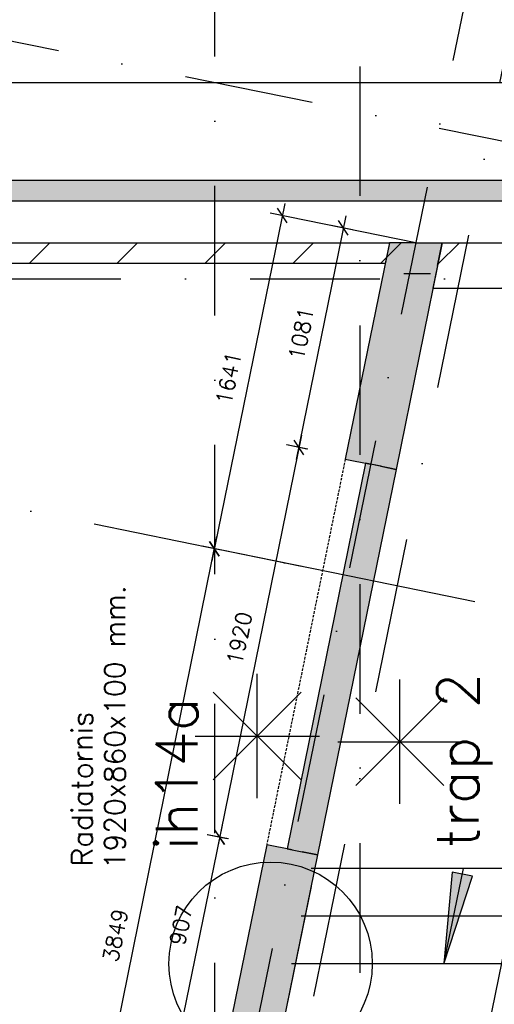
# Model space of a CAD drawing. Extents: x -33344 to 2055880, y -64816 to 121260.
# Tile 120 of 133: x 35387 to 37679, y 90475 to 95229. Entities that reach past the tile are written whole.
import ezdxf
from ezdxf.enums import TextEntityAlignment as Align

# ---------------------------------------------------------------- set-up
doc = ezdxf.new("R2010")
doc.units = 0
doc.header["$LTSCALE"] = 50
doc.header["$MEASUREMENT"] = 0
doc.header["$PDMODE"] = 3
doc.header["$PDSIZE"] = 0.1
for name, pattern in [('DASHDOT', [1, 0.5, -0.25, 0, -0.25]), ('DASHED', [0.75, 0.5, -0.25]), ('HIDDEN', [0.375, 0.25, -0.125]), ('HIDDEN2', [0.1875, 0.125, -0.0625]), ('STRAM_0WT$1$DASHDOT', [25, 12.5, -6.25, 0, -6.25])]:
    doc.linetypes.add(name, pattern=pattern)
doc.layers.get('0').update_dxf_attribs({"linetype": 'CONTINUOUS'})
doc.layers.get('DEFPOINTS').update_dxf_attribs({"linetype": 'CONTINUOUS'})
for name, color, linetype in [('00', 7, 'CONTINUOUS'), ('_BRANDCOMPART', 6, 'DASHDOT'), ('_DETAILNUMMERS', 4, 'CONTINUOUS'), ('_DETAILNUMMERSTEKST', 4, 'CONTINUOUS'), ('A--A21--_F123-', 9, 'CONTINUOUS'), ('A--A22--_F12--', 7, 'CONTINUOUS'), ('A--A22--_F123-', 9, 'CONTINUOUS'), ('A--L21--', 3, 'CONTINUOUS'), ('A--L21--_F-2--', 7, 'CONTINUOUS'), ('A--L21A3_BUITENWAND', 3, 'CONTINUOUS'), ('A--L22--', 3, 'CONTINUOUS'), ('A--L22--_F-2--', 7, 'CONTINUOUS'), ('A--L22--_F12--', 7, 'CONTINUOUS'), ('A--L22AC2_BINNENWAND', 2, 'HIDDEN2'), ('A--L24A3_TRAPPEN', 3, 'CONTINUOUS'), ('A--L90--', 7, 'CONTINUOUS'), ('A--M$1A-_F123-', 1, 'CONTINUOUS'), ('A--T$1A-25_TEKST', 2, 'CONTINUOUS'), ('A--T01A-25_TEKST', 2, 'CONTINUOUS'), ('HELLINGBANEN_TRAPPEN', 1, 'CONTINUOUS'), ('STRAM_0WT$0$A--L$7A-_STRA0', 1, 'STRAM_0WT$1$DASHDOT'), ('STRAM_0WT$0$A--L$7AC3-_STR', 3, 'STRAM_0WT$1$DASHDOT'), ('X--LR---_CP', 7, 'CONTINUOUS'), ('XREF', 7, 'CONTINUOUS')]:
    doc.layers.add(name, color=color, linetype=linetype)
doc.styles.add('ALFA-0_25', font='ROMANS')
doc.styles.add('B-01', font='SIMPLEX.SHX', dxfattribs={"width": 0.8, "height": 4.5})
doc.styles.add('HIEMSTRA', font='romans.shx')
doc.dimstyles.new('STANDARD$0', dxfattribs={"dimscale": 30, "dimtxt": 2.5, "dimasz": 2, "dimexe": 2, "dimexo": 0, "dimgap": 2, "dimtad": 1, "dimdec": 0, "dimzin": 0, "dimtxsty": 'ALFA-0_25', "dimblk1": 'OBLIQUE', "dimblk2": 'OBLIQUE', "dimsah": 1, "dimcen": -3, "dimdle": 2, "dimclrd": 1, "dimclre": 1, "dimclrt": 2, "dimazin": 3, "dimtfac": 0.666667, "dimtofl": 0, "dimtmove": 0, "dimatfit": 3, "dimtvp": 0.833333, "dimtolj": 1, "dimtzin": 0})

# ---------------------------------------------------------------- blocks, each defined once
blk = doc.blocks.new('*U1429')
at = {"layer": 'A--A21--_F123-', "color": 2}
for points in [[(0, 0), (50, 50), (-8460.4, 0), (-8460.4, 50)], [(-8460.4, 0), (-8460.4, -50), (0, 0), (-50, -50)]]:
    blk.add_solid(points, dxfattribs=at)
at = {"layer": 'A--L21--_F-2--', "color": 3, "linetype": 'CONTINUOUS'}
for points in [[(50, 50), (50, 50), (-8460.4, 50), (-8460.4, 0)], [(-50, -50), (-50, -50), (-8460.4, -50), (-8460.4, 0)]]:
    blk.add_lwpolyline(points, dxfattribs=at)
blk = doc.blocks.new('_OBLIQUE')
at = {"color": 0, "linetype": 'BYBLOCK'}
blk.add_line((-0.5, -0.5), (0.5, 0.5), dxfattribs=at)
blk = doc.blocks.new('*D224')
at = {"layer": 'A--M$1A-_F123-', "color": 1}
for p, q in [((36667.4, 94341.7), (36315.8, 92615.8)), ((37299.6, 94151.7), (36596.6, 94294.9)), ((36972, 92543.3), (36269, 92686.5))]:
    blk.add_line(p, q, dxfattribs=at)
at = {"layer": 'DEFPOINTS', "color": 0}
for p in [(37299.6, 94151.7), (36327.8, 92674.6), (36972, 92543.3)]:
    blk.add_point(p, dxfattribs=at)
at = {"layer": 'A--M$1A-_F123-', "color": 1, "xscale": 60, "yscale": 60, "zscale": 60}
for p, rotation in [((36655.4, 94282.9), 78.48629033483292), ((36327.8, 92674.6), 258.4862903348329)]:
    blk.add_blockref('_OBLIQUE', p, dxfattribs=dict(at, rotation=rotation))
at = {"layer": 'A--M$1A-_F123-', "color": 2, "insert": (36396.1, 93498.2), "char_height": 75, "attachment_point": 5, "rotation": 78.4863, "style": 'ALFA-0_25'}
blk.add_mtext('\\A1;1641', dxfattribs=at)
blk = doc.blocks.new('*D225')
at = {"layer": 'A--M$1A-_F123-', "color": 1}
for p, q in [((35550.4, 88843.2), (36339.7, 92733)), ((36748.5, 92588.9), (36268.9, 92686.2)), ((35983.1, 88816.6), (35503.6, 88913.9))]:
    blk.add_line(p, q, dxfattribs=at)
at = {"layer": 'DEFPOINTS', "color": 0}
for p in [(36327.7, 92674.2), (36748.5, 92588.9), (35983.1, 88816.6)]:
    blk.add_point(p, dxfattribs=at)
at = {"layer": 'A--M$1A-_F123-', "color": 1, "xscale": 60, "yscale": 60, "zscale": 60}
for p, rotation in [((36327.7, 92674.2), 78.53061829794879), ((35562.4, 88902), 258.5306182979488)]:
    blk.add_blockref('_OBLIQUE', p, dxfattribs=dict(at, rotation=rotation))
at = {"layer": 'A--M$1A-_F123-', "color": 2, "insert": (35849.5, 90807.5), "char_height": 75, "attachment_point": 5, "rotation": 78.5306, "style": 'ALFA-0_25'}
blk.add_mtext('\\A1;3849', dxfattribs=at)
blk = doc.blocks.new('*U1260')
at = {"layer": 'A--A22--_F123-', "linetype": 'CONTINUOUS'}
blk.add_hatch(color=256, dxfattribs=at).paths.add_polyline_path([(0, 0), (122.5, -24.9), (-60.5, -923.5), (-183, -898.5), (-305.5, -873.6), (-122.5, 24.9)])
at = {"layer": 'A--A22--_F12--', "color": 8}
for points in [[(-183, -898.5), (-305.5, -873.6), (0, 0), (-122.5, 24.9)], [(0, 0), (122.5, -24.9), (-183, -898.5), (-60.5, -923.5)]]:
    blk.add_solid(points, dxfattribs=at)
at = {"layer": 'A--L22--_F12--', "color": 3, "linetype": 'CONTINUOUS'}
for points in [[(0, 0), (-122.5, 24.9), (-305.5, -873.6), (-183, -898.5)], [(0, 0), (122.5, -24.9), (-60.5, -923.5), (-183, -898.5)]]:
    blk.add_lwpolyline(points, dxfattribs=at)
blk = doc.blocks.new('*U1259')
at = {"layer": 'A--A22--_F123-', "linetype": 'CONTINUOUS'}
blk.add_hatch(color=256, dxfattribs=at).paths.add_polyline_path([(0, 0), (127.6, 0), (-95.3, -1094.2), (-217.8, -1069.3), (-340.3, -1044.3), (-127.6, 0)])
at = {"layer": 'A--A22--_F12--', "color": 8}
for points in [[(-217.8, -1069.3), (-340.3, -1044.3), (0, 0), (-127.6, 0)], [(0, 0), (127.6, 0), (-217.8, -1069.3), (-95.3, -1094.2)]]:
    blk.add_solid(points, dxfattribs=at)
at = {"layer": 'A--L22--_F12--', "color": 3, "linetype": 'CONTINUOUS'}
for points in [[(0, 0), (-127.6, 0), (-340.3, -1044.3), (-217.8, -1069.3)], [(0, 0), (127.6, 0), (-95.3, -1094.2), (-217.8, -1069.3)]]:
    blk.add_lwpolyline(points, dxfattribs=at)
blk = doc.blocks.new('*U1258')
at = {"layer": 'A--A22--_F123-', "linetype": 'CONTINUOUS'}
blk.add_hatch(color=256, dxfattribs=at).paths.add_polyline_path([(0, 0), (73.5, -15), (-305.8, -1876.8), (-379.3, -1861.8), (-452.7, -1846.9), (-73.5, 15)])
at = {"layer": 'A--A22--_F12--', "color": 8}
for points in [[(-379.3, -1861.8), (-452.7, -1846.9), (0, 0), (-73.5, 15)], [(0, 0), (73.5, -15), (-379.3, -1861.8), (-305.8, -1876.8)]]:
    blk.add_solid(points, dxfattribs=at)
at = {"layer": 'A--L22--_F12--', "color": 3, "linetype": 'CONTINUOUS'}
for points in [[(0, 0), (-73.5, 15), (-452.7, -1846.9), (-379.3, -1861.8)], [(0, 0), (73.5, -15), (-305.8, -1876.8), (-379.3, -1861.8)]]:
    blk.add_lwpolyline(points, dxfattribs=at)
blk = doc.blocks.new('*D487')
at = {"layer": 'A--M$1A-_F123-', "color": 1, "linetype": 'CONTINUOUS'}
for p, q in [((36961.7, 94281.7), (36722, 93104.7)), ((36994.5, 94213.9), (36891, 94234.9)), ((36778.6, 93154.4), (36675.2, 93175.5))]:
    blk.add_line(p, q, dxfattribs=at)
at = {"layer": 'DEFPOINTS', "color": 0, "linetype": 'CONTINUOUS'}
for p in [(36994.5, 94213.9), (36734, 93163.5), (36778.6, 93154.4)]:
    blk.add_point(p, dxfattribs=at)
at = {"layer": 'A--M$1A-_F123-', "color": 1, "linetype": 'CONTINUOUS', "xscale": 60, "yscale": 60, "zscale": 60}
for p, rotation in [((36949.8, 94223), 78.4862903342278), ((36734, 93163.5), 258.4862903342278)]:
    blk.add_blockref('_OBLIQUE', p, dxfattribs=dict(at, rotation=rotation))
at = {"layer": 'A--M$1A-_F123-', "color": 2, "linetype": 'CONTINUOUS', "insert": (36746.3, 93712.7), "char_height": 75, "attachment_point": 5, "rotation": 78.4863, "style": 'ALFA-0_25'}
blk.add_mtext('\\A1;1081', dxfattribs=at)
blk = doc.blocks.new('*D488')
at = {"layer": 'A--M$1A-_F123-', "color": 1, "linetype": 'CONTINUOUS'}
for p, q in [((36747.2, 93222), (36340, 91223)), ((36773, 93155.5), (36676.4, 93175.2)), ((36389.8, 91274.1), (36293.2, 91293.8))]:
    blk.add_line(p, q, dxfattribs=at)
at = {"layer": 'DEFPOINTS', "color": 0, "linetype": 'CONTINUOUS'}
for p in [(36773, 93155.5), (36352, 91281.8), (36389.8, 91274.1)]:
    blk.add_point(p, dxfattribs=at)
at = {"layer": 'A--M$1A-_F123-', "color": 1, "linetype": 'CONTINUOUS', "xscale": 60, "yscale": 60, "zscale": 60}
for p, rotation in [((36735.2, 93163.2), 78.48629033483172), ((36352, 91281.8), 258.4862903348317)]:
    blk.add_blockref('_OBLIQUE', p, dxfattribs=dict(at, rotation=rotation))
at = {"layer": 'A--M$1A-_F123-', "color": 2, "linetype": 'CONTINUOUS', "insert": (36448, 92242), "char_height": 75, "attachment_point": 5, "rotation": 78.4863, "style": 'ALFA-0_25'}
blk.add_mtext('\\A1;1920', dxfattribs=at)
blk = doc.blocks.new('*D489')
at = {"layer": 'A--M$1A-_F123-', "color": 1, "linetype": 'CONTINUOUS'}
for p, q in [((36364.2, 91340.5), (36159, 90334.3)), ((36395.4, 91273), (36293.5, 91293.7)), ((36214.1, 90384.3), (36112.2, 90405))]:
    blk.add_line(p, q, dxfattribs=at)
at = {"layer": 'DEFPOINTS', "color": 0, "linetype": 'CONTINUOUS'}
for p in [(36395.4, 91273), (36171, 90393.1), (36214.1, 90384.3)]:
    blk.add_point(p, dxfattribs=at)
at = {"layer": 'A--M$1A-_F123-', "color": 1, "linetype": 'CONTINUOUS', "xscale": 60, "yscale": 60, "zscale": 60}
for p, rotation in [((36352.3, 91281.8), 78.47270613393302), ((36171, 90393.1), 258.4727061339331)]:
    blk.add_blockref('_OBLIQUE', p, dxfattribs=dict(at, rotation=rotation))
at = {"layer": 'A--M$1A-_F123-', "color": 2, "linetype": 'CONTINUOUS', "insert": (36166.1, 90856.9), "char_height": 75, "attachment_point": 5, "rotation": 78.4727, "style": 'ALFA-0_25'}
blk.add_mtext('\\A1;907', dxfattribs=at)
blk = doc.blocks.new('*D604')
at = {"layer": 'A--M$1A-_F123-', "color": 1, "linetype": 'CONTINUOUS'}
for p, q in [((29281.2, 94563.3), (29281.2, 94983.9)), ((39165, 94731.1), (39165, 94983.9)), ((39225, 94923.9), (29221.2, 94923.9))]:
    blk.add_line(p, q, dxfattribs=at)
at = {"layer": 'DEFPOINTS', "color": 0, "linetype": 'CONTINUOUS'}
for p in [(29281.2, 94923.9), (39165, 94731.1), (29281.2, 94563.3)]:
    blk.add_point(p, dxfattribs=at)
at = {"layer": 'A--M$1A-_F123-', "color": 1, "linetype": 'CONTINUOUS', "xscale": 60, "yscale": 60, "zscale": 60, "rotation": 180}
blk.add_blockref('_OBLIQUE', (29281.2, 94923.9), dxfattribs=at)
at = {"layer": 'A--M$1A-_F123-', "color": 1, "linetype": 'CONTINUOUS', "xscale": 60, "yscale": 60, "zscale": 60}
blk.add_blockref('_OBLIQUE', (39165, 94923.9), dxfattribs=at)
at = {"layer": 'A--M$1A-_F123-', "color": 2, "linetype": 'CONTINUOUS', "insert": (34223.1, 95021.4), "char_height": 75, "attachment_point": 5, "style": 'ALFA-0_25'}
blk.add_mtext('\\A1;9884', dxfattribs=at)
blk = doc.blocks.new('*U1199')
at = {"layer": 'A--A22--_F123-', "linetype": 'CONTINUOUS'}
h = blk.add_hatch(dxfattribs=at)
h.set_pattern_fill('ALFALINE', color=256, scale=300, style=0)
h.set_pattern_definition([(45, (-37404.8, -94041.7), (-212.132, 212.132), [])])
h.paths.add_polyline_path([(0, 0), (-22.4, -110), (1848.7, -110), (1848.7, 0), (1848.7, 110), (22.4, 110)])
at = {"layer": 'A--L22--_F-2--', "color": 3, "linetype": 'CONTINUOUS'}
for points in [[(0, 0), (22.4, 110), (1848.7, 110), (1848.7, 0)], [(0, 0), (-22.4, -110), (1848.7, -110), (1848.7, 0)]]:
    blk.add_lwpolyline(points, dxfattribs=at)
blk = doc.blocks.new('DETAILNR')
at = {"layer": '_DETAILNUMMERS'}
blk.add_circle((32.9, -23.2), 490.7, dxfattribs=at)
at = {"layer": 'X--LR---_CP'}
blk.add_point((0, 0), dxfattribs=at)
at = {"layer": '_DETAILNUMMERSTEKST', "style": 'ALFA-0_25'}
blk.add_attdef('DETAILNR', text='', height=200, rotation=90, dxfattribs=at).set_placement((-618.4, 223.8), align=Align.RIGHT)
blk = doc.blocks.new('FIJN_SCHUURWERK')
at = {"layer": '00', "color": 4}
for p, q in [((-0.000025, 300), (-0.000025, -300)), ((-212.132075, 212.132), (212.132025, -212.132)), ((-212.131875, -212.132), (212.132025, 212.13215)), ((-299.999975, 0), (299.999975, 0))]:
    blk.add_line(p, q, dxfattribs=at)
blk = doc.blocks.new('STRAM_0WT')
at = {"layer": 'STRAM_0WT$0$A--L$7A-_STRA0'}
for p, q in [((-35891.838, 68312.934), (-38143.948, 57257.004)), ((-37267.128, 67072.391), (-42080.555, 43442.586)), ((-32694.807, 61334.202), (-51034.14, 65069.951)), ((-39289.938, 9050), (-39289.938, 63702.184)), ((-33134.93, 59173.573), (-51474.264, 62909.322)), ((-52869.992, 61729.831), (-20789.004, 61729.831))]:
    blk.add_line(p, q, dxfattribs=at)
at = {"layer": 'STRAM_0WT$0$A--L$7AC3-_STR'}
blk.add_line((-38589.938, 89008.057), (-38589.938, -5393.534), dxfattribs=at)

msp = doc.modelspace()

# ---------------------------------------------------------------- hatches: boundary and pattern name
at = {"layer": 'A--A22--_F123-'}
h = msp.add_hatch(dxfattribs=at)
h.set_pattern_fill('ALFALINE', color=256, scale=300, style=0)
h.set_pattern_definition([(45, (-4e-12, 70.57), (-212.132, 212.132), [])])
h.paths.add_polyline_path([(31857.1, 94151.7), (37259.7, 94151.7), (37239.4, 94051.7), (31857.1, 94051.7)])
at = {"layer": 'HELLINGBANEN_TRAPPEN'}
msp.add_hatch(color=256, dxfattribs=at).paths.add_polyline_path([(37474.9, 91113), (37435.7, 90670), (37573.2, 91093.7)])

# ---------------------------------------------------------------- linework, layer by layer
at = {"linetype": 'CONTINUOUS'}
msp.add_line((37370.2, 94001.7), (37242.7, 94001.7), dxfattribs=at)
at = {"layer": '_BRANDCOMPART', "ltscale": 30}
msp.add_lwpolyline([(37854.3, 95658.2), (36485.1, 88935.7), (39136.8, 88935.7), (40481.5, 95658.2)], dxfattribs=at)
at = {"layer": 'A--L21A3_BUITENWAND'}
msp.add_lwpolyline([(31800.8, 94151.7), (37172.1, 94151.7), (37151.7, 94051.7), (31800.8, 94051.7)], close=True, dxfattribs=at)
at = {"layer": 'A--L22AC2_BINNENWAND', "linetype": 'HIDDEN'}
msp.add_line((36959.3, 93107.4), (36580.1, 91245.5), dxfattribs=at)
at = {"layer": 'A--L24A3_TRAPPEN'}
for p, q in [((38171.7, 91130), (36794, 91130)), ((36794, 91043), (36680.4, 90485)), ((38124.8, 90900), (36747.1, 90900)), ((38078, 90670), (36700.2, 90670))]:
    msp.add_line(p, q, dxfattribs=at)
at = {"layer": 'HELLINGBANEN_TRAPPEN'}
msp.add_line((37435.7, 90670), (37529.4, 91130), dxfattribs=at)
for points in [[(37435.7, 90670), (37435.7, 90670), (37573.2, 91093.7), (37474.9, 91113)], [(37474.9, 91113), (37435.7, 90670), (37573.2, 91093.7)]]:
    msp.add_lwpolyline(points, close=True, dxfattribs=at)

# ---------------------------------------------------------------- block references
at = {"layer": '00'}
ref = msp.add_blockref('DETAILNR', (36575.7, 90638.1), dxfattribs=dict(at, rotation=90))
ref.add_attrib('DETAILNR', 'ih14a', dxfattribs={"layer": '_DETAILNUMMERSTEKST', "height": 200, "rotation": 90, "style": 'ALFA-0_25'}).set_placement((36245.1, 91955.8), align=Align.RIGHT)
at = {"layer": 'A--L21--', "linetype": 'CONTINUOUS'}
msp.add_blockref('*U1429', (39115, 94401.7), dxfattribs=at)
at = {"layer": 'A--L22--', "linetype": 'CONTINUOUS'}
for name, p in [('*U1259', (37299.6, 94151.7)), ('*U1258', (37130.8, 93072.5)), ('*U1260', (36702.6, 91220.6))]:
    msp.add_blockref(name, p, dxfattribs=at)
at = {"layer": 'A--L22--'}
msp.add_blockref('*U1199', (37404.8, 94041.7), dxfattribs=at)
at = {"layer": 'A--L90--', "rotation": 90}
for p in [(36534.1, 91770), (37222.9, 91742.7)]:
    msp.add_blockref('FIJN_SCHUURWERK', p, dxfattribs=at)
at = {"layer": 'XREF', "linetype": 'DASHED', "ltscale": 20}
msp.add_blockref('STRAM_0WT', (75619.4, 32246.9), dxfattribs=at)

# ---------------------------------------------------------------- texts
at = {"layer": 'A--T$1A-25_TEKST', "style": 'B-01'}
for s, p in [('1920x860x100 mm.', (35896.5, 91126.7)), ('Radiatornis ', (35738.5, 91141.5))]:
    msp.add_text(s, height=100, rotation=90, dxfattribs=at).set_placement(p)
at = {"layer": 'A--T01A-25_TEKST', "color": 3, "style": 'HIEMSTRA'}
msp.add_text('trap 2', height=200, rotation=90, dxfattribs=at).set_placement((37603.2, 91227))

# ---------------------------------------------------------------- dimensions: what is measured, and where the dimension line sits
at = {"layer": 'A--M$1A-_F123-', "linetype": 'CONTINUOUS'}
dim = msp.add_linear_dim(base=(29281.2, 94923.9), p1=(39165, 94731.1), p2=(29281.2, 94563.3), dimstyle='STANDARD$0', dxfattribs=at)
dim.commit()
dim.dimension.update_dxf_attribs({"geometry": '*D604', "text_midpoint": (34223.1, 95021.4)})
at = {"layer": 'A--M$1A-_F123-'}
for p1, p2, distance, picture, middle in [((37299.6, 94151.7), (36972, 92543.3), -657.4, '*D224', (36396.1, 93498.2)), ((35983.1, 88816.6), (36748.5, 92588.9), 429.3, '*D225', (35849.5, 90807.5))]:
    dim = msp.add_aligned_dim(p1=p1, p2=p2, distance=distance, dimstyle='STANDARD$0', dxfattribs=at)
    dim.commit()
    dim.dimension.update_dxf_attribs({"geometry": picture, "text_midpoint": middle})
at = {"layer": 'A--M$1A-_F123-', "linetype": 'CONTINUOUS'}
for p1, p2, distance, picture, middle in [((36994.5, 94213.9), (36778.6, 93154.4), -45.6, '*D487', (36746.3, 93712.7)), ((36773, 93155.5), (36389.8, 91274.1), -38.6, '*D488', (36448, 92242)), ((36395.4, 91273), (36214.1, 90384.3), -44, '*D489', (36166.1, 90856.9))]:
    dim = msp.add_aligned_dim(p1=p1, p2=p2, distance=distance, dimstyle='STANDARD$0', dxfattribs=at)
    dim.commit()
    dim.dimension.update_dxf_attribs({"geometry": picture, "text_midpoint": middle})

doc.saveas('drawing.dxf')
